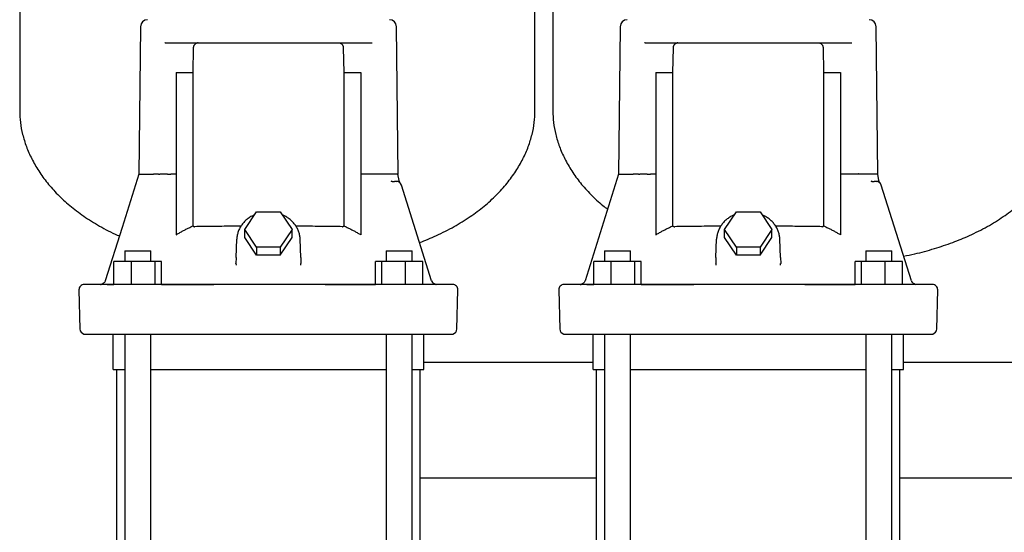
# Model space of a CAD drawing. Header units: millimetres. Extents: x 12 to 2052, y 13 to 1104.
# Tile 2 of 6: x 12 to 566, y 301 to 590. Entities that reach past the tile are written whole.
import ezdxf

# ---------------------------------------------------------------- set-up
doc = ezdxf.new("R2010")
doc.units = ezdxf.units.MM

msp = doc.modelspace()

# ---------------------------------------------------------------- linework, layer by layer
at = {"color": 7, "linetype": 'Continuous', "lineweight": 25}
for p, q in [((12.29, 809.12), (12.29, 538.52)), ((302.29, 538.52), (302.29, 809.12)), ((312.29, 809.12), (312.29, 538.52)), ((80.25, 585.96), (79.38, 502.87)), ((225.2, 502.87), (224.33, 585.96)), ((350.25, 585.96), (349.38, 502.87)), ((495.2, 502.87), (494.33, 585.96)), ((94.23, 576.92), (93.92, 576.82)), ((94.23, 576.92), (210.35, 576.92)), ((210.35, 576.92), (210.61, 576.88)), ((364.23, 576.92), (363.92, 576.82)), ((364.23, 576.92), (480.35, 576.92)), ((480.35, 576.92), (480.61, 576.88)), ((109.87, 560.2), (110.15, 574.01)), ((194.42, 574.01), (194.71, 560.2)), ((379.87, 560.2), (380.15, 574.01)), ((464.42, 574.01), (464.71, 560.2)), ((100.29, 560.2), (109.87, 560.2)), ((100.29, 560.2), (100.29, 468.87)), ((109.87, 473.86), (109.87, 560.2)), ((194.71, 560.2), (194.71, 473.86)), ((194.71, 560.2), (204.27, 560.2)), ((204.27, 560.2), (204.27, 468.88)), ((370.29, 560.2), (379.87, 560.2)), ((370.29, 560.2), (370.29, 468.87)), ((379.87, 473.86), (379.87, 560.2)), ((464.71, 560.2), (464.71, 473.86)), ((464.71, 560.2), (474.27, 560.2)), ((474.27, 560.2), (474.27, 468.88)), ((90.47, 502.92), (89.24, 502.92)), ((90.47, 502.92), (91.25, 502.92)), ((100.29, 502.92), (97.32, 502.92)), ((207.25, 502.92), (204.27, 502.92)), ((214.09, 502.92), (209.13, 502.92)), ((221.83, 498.89), (221.4, 498.97)), ((221.4, 498.97), (221.99, 498.92)), ((221.83, 498.89), (221.99, 498.92)), ((221.99, 498.92), (221.83, 498.89)), ((221.99, 498.92), (223.22, 498.92)), ((223.67, 499.03), (224.26, 498.92)), ((223.67, 499.03), (224.26, 498.92)), ((224.7, 498.89), (224.7, 498.89)), ((225.85, 499.48), (225.19, 502.97)), ((360.47, 502.92), (359.24, 502.92)), ((360.47, 502.92), (361.25, 502.92)), ((370.29, 502.92), (367.32, 502.92)), ((477.25, 502.92), (474.27, 502.92)), ((484.09, 502.92), (479.13, 502.92)), ((491.83, 498.89), (491.4, 498.97)), ((491.4, 498.97), (491.99, 498.92)), ((491.83, 498.89), (491.99, 498.92)), ((491.99, 498.92), (491.83, 498.89)), ((491.99, 498.92), (493.22, 498.92)), ((493.67, 499.03), (494.26, 498.92)), ((493.67, 499.03), (494.26, 498.92)), ((494.7, 498.89), (494.7, 498.89)), ((495.85, 499.48), (495.19, 502.97)), ((226.35, 498.16), (226.37, 498.15)), ((226.35, 498.16), (226.37, 498.15)), ((227, 497.14), (226.95, 497.25)), ((227.12, 496.82), (227, 497.14)), ((244.13, 443.02), (227.12, 496.82)), ((496.35, 498.16), (496.37, 498.15)), ((496.35, 498.16), (496.37, 498.15)), ((497, 497.14), (496.95, 497.25)), ((497.12, 496.82), (497, 497.14)), ((514.13, 443.02), (497.12, 496.82)), ((139.01, 471.88), (145.65, 481.84)), ((145.65, 481.84), (158.93, 481.84)), ((158.93, 481.84), (165.57, 471.88)), ((409.01, 471.88), (415.65, 481.84)), ((415.65, 481.84), (428.93, 481.84)), ((428.93, 481.84), (435.57, 471.88)), ((139.01, 467.38), (139.01, 471.88)), ((145.65, 461.92), (139.01, 471.88)), ((165.57, 471.88), (158.93, 461.92)), ((165.57, 467.38), (165.57, 471.88)), ((415.65, 461.92), (409.01, 471.88)), ((409.01, 467.38), (409.01, 471.88)), ((435.57, 471.88), (428.93, 461.92)), ((435.57, 467.38), (435.57, 471.88)), ((134.11, 456.05), (134.46, 466.34)), ((145.65, 457.42), (139.01, 467.38)), ((158.93, 457.42), (165.57, 467.38)), ((170.47, 456.05), (170.11, 466.34)), ((404.11, 456.05), (404.46, 466.34)), ((415.65, 457.42), (409.01, 467.38)), ((428.93, 457.42), (435.57, 467.38)), ((440.47, 456.05), (440.11, 466.34)), ((145.65, 461.92), (145.65, 457.42)), ((158.93, 461.92), (145.65, 461.92)), ((158.93, 461.92), (158.93, 457.42)), ((428.93, 461.92), (415.65, 461.92)), ((415.65, 461.92), (415.65, 457.42)), ((428.93, 461.92), (428.93, 457.42)), ((71.45, 459.92), (71.45, 453.92)), ((71.45, 459.92), (85.93, 459.92)), ((85.93, 459.92), (86.05, 459.92)), ((86.05, 453.92), (86.05, 459.92)), ((134.11, 456.05), (134.02, 452.76)), ((158.93, 457.42), (145.65, 457.42)), ((170.47, 456.05), (170.56, 452.76)), ((218.53, 459.92), (218.53, 453.92)), ((218.53, 459.92), (218.64, 459.92)), ((218.64, 459.92), (233.13, 459.92)), ((233.13, 453.92), (233.13, 459.92)), ((341.45, 459.92), (341.45, 453.92)), ((341.45, 459.92), (355.93, 459.92)), ((355.93, 459.92), (356.05, 459.92)), ((356.05, 453.92), (356.05, 459.92)), ((404.11, 456.05), (404.02, 452.76)), ((428.93, 457.42), (415.65, 457.42)), ((440.47, 456.05), (440.56, 452.76)), ((488.53, 459.92), (488.53, 453.92)), ((488.53, 459.92), (488.64, 459.92)), ((488.64, 459.92), (503.13, 459.92)), ((503.13, 453.92), (503.13, 459.92)), ((75.16, 453.92), (65.36, 453.92)), ((65.36, 440.96), (65.36, 453.92)), ((75.16, 440.92), (75.16, 453.92)), ((88.54, 453.92), (75.16, 453.92)), ((88.54, 440.92), (88.54, 453.92)), ((92.13, 453.92), (88.54, 453.92)), ((92.13, 440.92), (92.13, 453.92)), ((133.82, 452.86), (134.02, 452.76)), ((133.94, 452.48), (134.02, 452.76)), ((133.94, 452.48), (134.02, 452.76)), ((134.02, 452.76), (134.05, 451.71)), ((170.51, 451.71), (170.55, 452.76)), ((170.51, 451.71), (170.55, 452.76)), ((170.63, 452.48), (170.56, 452.76)), ((212.45, 440.92), (212.44, 453.92)), ((216.03, 453.92), (212.44, 453.92)), ((216.03, 440.92), (216.03, 453.92)), ((229.41, 453.92), (216.03, 453.92)), ((239.21, 453.92), (229.41, 453.92)), ((229.41, 440.92), (229.41, 453.92)), ((239.21, 440.92), (239.21, 453.92)), ((335.36, 440.96), (335.36, 453.92)), ((345.16, 453.92), (335.36, 453.92)), ((345.16, 440.92), (345.16, 453.92)), ((358.54, 453.92), (345.16, 453.92)), ((358.54, 440.92), (358.54, 453.92)), ((362.13, 453.92), (358.54, 453.92)), ((362.13, 440.92), (362.13, 453.92)), ((403.94, 452.48), (404.02, 452.76)), ((403.94, 452.48), (404.02, 452.76)), ((404.02, 452.76), (404.05, 451.71)), ((440.51, 451.71), (440.55, 452.76)), ((440.51, 451.71), (440.55, 452.76)), ((440.63, 452.48), (440.56, 452.76)), ((482.45, 440.92), (482.44, 453.92)), ((486.03, 453.92), (482.44, 453.92)), ((486.03, 440.92), (486.03, 453.92)), ((499.41, 453.92), (486.03, 453.92)), ((499.41, 440.92), (499.41, 453.92)), ((509.21, 453.92), (499.41, 453.92)), ((509.21, 440.92), (509.21, 453.92)), ((45.63, 437.84), (46.21, 415.84)), ((62.7, 440.92), (48.63, 440.92)), ((58.63, 441.1), (58.7, 441.09)), ((234.55, 440.92), (70.03, 440.92)), ((92.13, 440.92), (121.62, 440.92)), ((184.22, 440.92), (212.45, 440.92)), ((246.53, 440.95), (245.64, 441.24)), ((246.53, 440.95), (246.62, 440.94)), ((258.36, 415.84), (258.94, 437.84)), ((315.63, 437.84), (316.21, 415.84)), ((332.7, 440.92), (318.63, 440.92)), ((328.63, 441.1), (328.7, 441.09)), ((504.55, 440.92), (340.03, 440.92)), ((362.13, 440.92), (391.62, 440.92)), ((454.22, 440.92), (482.45, 440.92)), ((516.53, 440.95), (515.64, 441.24)), ((516.53, 440.95), (516.62, 440.94)), ((528.36, 415.84), (528.94, 437.84)), ((64.94, 393.02), (64.94, 413.02)), ((71.45, 413.02), (71.45, 94.92)), ((86.05, 94.92), (86.05, 413.02)), ((218.53, 413.02), (218.53, 180.42)), ((233.13, 180.42), (233.13, 413.02)), ((239.64, 393.02), (239.64, 413.02)), ((334.94, 393.02), (334.94, 413.02)), ((341.45, 413.02), (341.45, 180.42)), ((356.05, 180.42), (356.05, 413.02)), ((488.53, 413.02), (488.53, 180.42)), ((503.13, 180.42), (503.13, 413.02)), ((509.64, 393.02), (509.64, 413.02)), ((334.94, 396.92), (239.64, 396.92)), ((604.94, 396.92), (509.64, 396.92)), ((64.94, 393.02), (71.45, 393.02)), ((66.94, 204.92), (66.94, 393.02)), ((86.05, 393.02), (218.53, 393.02)), ((233.13, 393.02), (239.64, 393.02)), ((237.64, 204.92), (237.64, 393.02)), ((334.94, 393.02), (341.45, 393.02)), ((336.94, 204.92), (336.94, 393.02)), ((356.05, 393.02), (488.53, 393.02)), ((503.13, 393.02), (509.64, 393.02)), ((507.64, 204.92), (507.64, 393.02)), ((336.94, 331.92), (237.64, 331.92)), ((606.94, 331.92), (507.64, 331.92))]:
    msp.add_line(p, q, dxfattribs=at)
at = {"color": 7, "linetype": 'Continuous', "lineweight": 25, "flags": 128}
for points in [[(79.38, 502.92), (69.91, 472.96), (60.45, 443.02)], [(349.38, 502.92), (339.91, 472.96), (330.45, 443.02)], [(255.94, 440.92), (255.77, 440.92), (255.24, 440.92), (254.37, 440.92), (253.14, 440.92), (251.57, 440.92), (249.66, 440.92), (247.4, 440.92), (244.81, 440.92), (241.88, 440.92)], [(525.94, 440.92), (525.77, 440.92), (525.24, 440.92), (524.37, 440.92), (523.14, 440.92), (521.57, 440.92), (519.66, 440.92), (517.4, 440.92), (514.81, 440.92), (511.88, 440.92)]]:
    msp.add_lwpolyline(points, dxfattribs=at)
at = {"color": 7, "linetype": 'Continuous', "lineweight": 25}
for centre, radius, start, end in [((84.25, 585.92), 4, 90, 179.4), ((220.33, 585.92), 4, 0.6, 90), ((354.25, 585.92), 4, 90, 179.4), ((490.33, 585.92), 4, 0.6, 90), ((224.26, 495.92), 3, 17.5339, 89.9999), ((494.26, 495.92), 3, 17.5339, 89.9999), ((48.63, 437.92), 3, 90.0005, 181.5), ((246.99, 443.92), 3, 197.5339, 220.8635), ((255.94, 437.92), 3, 358.5, 89.9995), ((318.63, 437.92), 3, 90.0005, 181.5), ((516.99, 443.92), 3, 197.5339, 220.8635), ((525.94, 437.92), 3, 358.5, 89.9995), ((49.21, 415.92), 3, 181.5, 255.1704), ((255.37, 415.92), 3, 284.8351, 358.5), ((319.21, 415.92), 3, 181.5, 255.1704), ((525.37, 415.92), 3, 284.8351, 358.5)]:
    msp.add_arc(centre, radius, start, end, dxfattribs=at)
for points, knots in [([(110.15, 574.01), (110.15, 574.06), (110.16, 574.16), (110.17, 574.32), (110.19, 574.48), (110.22, 574.63), (110.25, 574.79), (110.32, 575.05), (110.45, 575.41), (110.69, 575.83), (111, 576.22), (111.31, 576.48), (111.6, 576.66), (111.84, 576.77), (112.1, 576.85), (112.29, 576.88), (112.38, 576.9)], [0, 0, 0, 0, 0.031993, 0.06413, 0.096467, 0.129057, 0.161952, 0.195204, 0.301507, 0.414424, 0.540619, 0.679465, 0.753544, 0.832894, 0.912316, 1, 1, 1, 1]), ([(192.19, 576.9), (192.24, 576.89), (192.34, 576.88), (192.48, 576.85), (192.61, 576.81), (192.77, 576.75), (192.97, 576.66), (193.26, 576.48), (193.58, 576.22), (193.89, 575.83), (194.13, 575.4), (194.27, 575.02), (194.34, 574.71), (194.39, 574.48), (194.41, 574.24), (194.42, 574.09), (194.42, 574.01)], [0, 0, 0, 0, 0.0448946, 0.0877283, 0.1285043, 0.1672269, 0.246546, 0.3206512, 0.4595188, 0.5857672, 0.6986998, 0.8050923, 0.8547401, 0.9036561, 0.9520156, 1, 1, 1, 1]), ([(380.15, 574.01), (380.15, 574.06), (380.16, 574.16), (380.17, 574.32), (380.19, 574.48), (380.22, 574.63), (380.25, 574.79), (380.32, 575.05), (380.45, 575.41), (380.69, 575.83), (381, 576.22), (381.31, 576.48), (381.6, 576.66), (381.84, 576.77), (382.1, 576.85), (382.29, 576.88), (382.38, 576.9)], [0, 0, 0, 0, 0.031993, 0.06413, 0.096467, 0.129057, 0.161952, 0.195204, 0.301507, 0.414424, 0.540619, 0.679465, 0.753544, 0.832894, 0.912316, 1, 1, 1, 1]), ([(462.19, 576.9), (462.24, 576.89), (462.34, 576.88), (462.48, 576.85), (462.61, 576.81), (462.77, 576.75), (462.97, 576.66), (463.26, 576.48), (463.58, 576.22), (463.89, 575.83), (464.13, 575.4), (464.27, 575.02), (464.34, 574.71), (464.39, 574.48), (464.41, 574.24), (464.42, 574.09), (464.42, 574.01)], [0, 0, 0, 0, 0.044895, 0.087728, 0.128504, 0.167227, 0.246546, 0.320651, 0.459519, 0.585767, 0.6987, 0.805092, 0.85474, 0.903656, 0.952016, 1, 1, 1, 1]), ([(12.29, 538.52), (12.37, 536.36), (12.54, 531.94), (13.85, 525.23), (15.96, 518.38), (19.01, 511.47), (22.96, 504.61), (27.85, 497.89), (33.69, 491.36), (40.53, 485.09), (48.41, 479.11), (57.38, 473.6), (64.16, 469.94), (68.02, 468.37), (68.41, 468.21)], [0, 0, 0, 0, 0.068165, 0.139762, 0.215045, 0.294311, 0.377916, 0.464666, 0.556492, 0.653944, 0.757648, 0.868289, 0.986615, 1, 1, 1, 1]), ([(237.32, 464.54), (237.34, 464.55), (240.57, 465.64), (247.15, 468.52), (256.72, 473.25), (265.72, 478.82), (273.66, 484.76), (280.6, 491.07), (286.55, 497.67), (291.54, 504.49), (295.54, 511.41), (298.59, 518.34), (300.72, 525.2), (302.04, 531.92), (302.21, 536.36), (302.29, 538.52)], [0, 0, 0, 0, 0.0003716, 0.0979462, 0.2058183, 0.3066739, 0.4011925, 0.490002, 0.5753278, 0.6558371, 0.731993, 0.804187, 0.8727449, 0.9379379, 1, 1, 1, 1]), ([(312.29, 538.52), (312.37, 536.36), (312.54, 531.94), (313.85, 525.23), (315.96, 518.38), (319.01, 511.47), (322.97, 504.61), (327.85, 497.88), (333.71, 491.39), (338.88, 486.46), (342.26, 483.95), (343.17, 483.28)], [0, 0, 0, 0, 0.098849, 0.202672, 0.311842, 0.426788, 0.548026, 0.673824, 0.806983, 0.948301, 1, 1, 1, 1]), ([(509.75, 456.86), (511.83, 457.26), (517.68, 458.4), (526.91, 460.94), (537.2, 464.37), (547.17, 468.47), (556.72, 473.27), (565.73, 478.82), (573.66, 484.76), (580.6, 491.07), (586.55, 497.67), (591.54, 504.49), (595.54, 511.41), (598.59, 518.34), (600.72, 525.2), (602.04, 531.92), (602.21, 536.36), (602.29, 538.52)], [0, 0, 0, 0, 0.0477, 0.134125, 0.215441, 0.292023, 0.376686, 0.455843, 0.530026, 0.599728, 0.666696, 0.729884, 0.789655, 0.846316, 0.900124, 0.951291, 1, 1, 1, 1]), ([(80.55, 502.92), (81.19, 502.92), (82.1, 502.92), (84.44, 502.92), (85.86, 502.92), (87.53, 502.92)], [0, 0, 0, 0, 0.5, 0.5, 1, 1, 1, 1]), ([(88.67, 502.92), (88.63, 502.92), (88.56, 502.92), (88.45, 502.92), (88.36, 502.92), (88.27, 502.92), (88.18, 502.92), (88.11, 502.92), (88.04, 502.92), (88.01, 502.92), (87.99, 502.92)], [0, 0, 0, 0, 0.135107, 0.267773, 0.397789, 0.524922, 0.64893, 0.769581, 0.886665, 1, 1, 1, 1]), ([(89.24, 502.92), (89.22, 502.92), (89.19, 502.92), (89.13, 502.92), (89.08, 502.92), (89.03, 502.92), (88.99, 502.92), (88.93, 502.92), (88.85, 502.92), (88.76, 502.92), (88.7, 502.92), (88.67, 502.92)], [0, 0, 0, 0, 0.113606, 0.217617, 0.310579, 0.391453, 0.459552, 0.514572, 0.685732, 0.848184, 1, 1, 1, 1]), ([(95.45, 502.92), (95.17, 502.92), (94.47, 502.92), (93.36, 502.92), (92.24, 502.92), (91.54, 502.92), (91.25, 502.92)], [0, 0, 0, 0, 0.198225, 0.500005, 0.795673, 1, 1, 1, 1]), ([(95.45, 502.92), (95.72, 502.92), (96.02, 502.92), (96.66, 502.92), (96.99, 502.92), (97.32, 502.92)], [0, 0, 0, 0, 0.5, 0.5, 1, 1, 1, 1]), ([(217.05, 502.92), (217.03, 502.92), (216.99, 502.93), (216.92, 502.93), (216.84, 502.94), (216.76, 502.94), (216.68, 502.95), (216.59, 502.95), (216.5, 502.95), (216.41, 502.95), (216.32, 502.95), (216.23, 502.95), (216.13, 502.95), (216.04, 502.95), (215.95, 502.95), (215.85, 502.95), (215.76, 502.95), (215.67, 502.95), (215.58, 502.95), (215.5, 502.95), (215.41, 502.95), (215.33, 502.95), (215.25, 502.96), (215.17, 502.96), (215.1, 502.96), (215.02, 502.96), (214.95, 502.97), (214.89, 502.97), (214.82, 502.97), (214.76, 502.98), (214.69, 502.99), (214.61, 503), (214.53, 503.01), (214.46, 503.02), (214.39, 503.05), (214.33, 503.08), (214.28, 503.1), (214.25, 503.1), (214.22, 503.08), (214.19, 503.06), (214.16, 503.02), (214.12, 502.98), (214.1, 502.94), (214.09, 502.92)], [0, 0, 0, 0, 0.036786, 0.0728636, 0.1082449, 0.1429327, 0.1769239, 0.2102122, 0.2427897, 0.2746489, 0.3057833, 0.3361886, 0.3658631, 0.394808, 0.4230273, 0.4505278, 0.4773189, 0.5034124, 0.5288203, 0.5535515, 0.5776114, 0.6010033, 0.6237288, 0.6457887, 0.6671834, 0.6879134, 0.7079795, 0.7273831, 0.7461263, 0.7642122, 0.7816447, 0.8115658, 0.8361494, 0.8554078, 0.8723169, 0.9069337, 0.9156088, 0.92466, 0.935063, 0.9474784, 0.9623001, 0.9797601, 1, 1, 1, 1]), ([(224.26, 498.92), (224.24, 498.92), (224.12, 498.92), (223.74, 498.92), (223.48, 498.92), (223.22, 498.92)], [0, 0, 0, 0, 0.5, 0.5, 1, 1, 1, 1]), ([(226.37, 498.15), (226.25, 498.36), (226.02, 498.78), (225.91, 499.25), (225.85, 499.48)], [0, 0, 0, 0, 0.501344, 1, 1, 1, 1]), ([(350.55, 502.92), (351.19, 502.92), (352.1, 502.92), (354.44, 502.92), (355.86, 502.92), (357.53, 502.92)], [0, 0, 0, 0, 0.5, 0.5, 1, 1, 1, 1]), ([(358.67, 502.92), (358.63, 502.92), (358.56, 502.92), (358.45, 502.92), (358.36, 502.92), (358.27, 502.92), (358.18, 502.92), (358.11, 502.92), (358.04, 502.92), (358.01, 502.92), (357.99, 502.92)], [0, 0, 0, 0, 0.135107, 0.267773, 0.397789, 0.524922, 0.64893, 0.769581, 0.886665, 1, 1, 1, 1]), ([(359.24, 502.92), (359.22, 502.92), (359.19, 502.92), (359.13, 502.92), (359.08, 502.92), (359.03, 502.92), (358.99, 502.92), (358.93, 502.92), (358.85, 502.92), (358.76, 502.92), (358.7, 502.92), (358.67, 502.92)], [0, 0, 0, 0, 0.113606, 0.217617, 0.310579, 0.391453, 0.459552, 0.514572, 0.685732, 0.848184, 1, 1, 1, 1]), ([(365.45, 502.92), (365.17, 502.92), (364.47, 502.92), (363.36, 502.92), (362.24, 502.92), (361.54, 502.92), (361.25, 502.92)], [0, 0, 0, 0, 0.198225, 0.500005, 0.795673, 1, 1, 1, 1]), ([(365.45, 502.92), (365.72, 502.92), (366.02, 502.92), (366.66, 502.92), (366.99, 502.92), (367.32, 502.92)], [0, 0, 0, 0, 0.5, 0.5, 1, 1, 1, 1]), ([(487.05, 502.92), (487.03, 502.92), (486.99, 502.93), (486.92, 502.93), (486.84, 502.94), (486.76, 502.94), (486.68, 502.95), (486.59, 502.95), (486.5, 502.95), (486.41, 502.95), (486.32, 502.95), (486.23, 502.95), (486.13, 502.95), (486.04, 502.95), (485.95, 502.95), (485.85, 502.95), (485.76, 502.95), (485.67, 502.95), (485.58, 502.95), (485.5, 502.95), (485.41, 502.95), (485.33, 502.95), (485.25, 502.96), (485.17, 502.96), (485.1, 502.96), (485.02, 502.96), (484.95, 502.97), (484.89, 502.97), (484.82, 502.97), (484.76, 502.98), (484.69, 502.99), (484.61, 503), (484.53, 503.01), (484.46, 503.02), (484.39, 503.05), (484.33, 503.08), (484.28, 503.1), (484.25, 503.1), (484.22, 503.08), (484.19, 503.06), (484.16, 503.02), (484.12, 502.98), (484.1, 502.94), (484.09, 502.92)], [0, 0, 0, 0, 0.036786, 0.0728636, 0.1082449, 0.1429327, 0.1769239, 0.2102122, 0.2427897, 0.2746489, 0.3057833, 0.3361886, 0.3658631, 0.394808, 0.4230273, 0.4505278, 0.4773189, 0.5034124, 0.5288203, 0.5535515, 0.5776114, 0.6010033, 0.6237288, 0.6457887, 0.6671834, 0.6879134, 0.7079795, 0.7273831, 0.7461263, 0.7642122, 0.7816447, 0.8115658, 0.8361494, 0.8554078, 0.8723169, 0.9069337, 0.9156088, 0.92466, 0.935063, 0.9474784, 0.9623001, 0.9797601, 1, 1, 1, 1]), ([(494.26, 498.92), (494.24, 498.92), (494.12, 498.92), (493.74, 498.92), (493.48, 498.92), (493.22, 498.92)], [0, 0, 0, 0, 0.5, 0.5, 1, 1, 1, 1]), ([(496.37, 498.15), (496.25, 498.36), (496.02, 498.78), (495.91, 499.25), (495.85, 499.48)], [0, 0, 0, 0, 0.501344, 1, 1, 1, 1]), ([(144.48, 480.09), (144.12, 479.94), (143.04, 479.49), (141.39, 478.47), (139.57, 477.07), (138, 475.45), (136.68, 473.65), (135.65, 471.72), (134.93, 469.69), (134.56, 467.88), (134.49, 466.77), (134.46, 466.34)], [0, 0, 0, 0, 0.062293, 0.187495, 0.312505, 0.437186, 0.561395, 0.685012, 0.807976, 0.930315, 1, 1, 1, 1]), ([(170.12, 466.06), (170.1, 466.47), (170.06, 467.59), (169.72, 469.4), (169.05, 471.42), (168.08, 473.34), (166.83, 475.13), (165.32, 476.77), (163.58, 478.2), (161.83, 479.33), (160.61, 479.87), (160.09, 480.1)], [0, 0, 0, 0, 0.070553, 0.189776, 0.309042, 0.428538, 0.548447, 0.668876, 0.789851, 0.911334, 1, 1, 1, 1]), ([(414.48, 480.09), (414.12, 479.94), (413.04, 479.49), (411.39, 478.47), (409.57, 477.07), (408, 475.45), (406.68, 473.65), (405.65, 471.72), (404.93, 469.69), (404.56, 467.88), (404.49, 466.77), (404.46, 466.34)], [0, 0, 0, 0, 0.062293, 0.187495, 0.312505, 0.437186, 0.561395, 0.685012, 0.807976, 0.930315, 1, 1, 1, 1]), ([(440.12, 466.06), (440.1, 466.47), (440.06, 467.59), (439.72, 469.4), (439.05, 471.42), (438.08, 473.34), (436.83, 475.13), (435.32, 476.77), (433.58, 478.2), (431.83, 479.33), (430.61, 479.87), (430.09, 480.1)], [0, 0, 0, 0, 0.070553, 0.189776, 0.309042, 0.428538, 0.548447, 0.668876, 0.789851, 0.911334, 1, 1, 1, 1]), ([(100.29, 468.87), (100.57, 469.03), (101.13, 469.37), (101.98, 469.86), (102.83, 470.34), (103.69, 470.82), (104.56, 471.28), (105.43, 471.73), (106.31, 472.18), (107.19, 472.61), (108.08, 473.04), (108.97, 473.46), (109.57, 473.73), (109.87, 473.86)], [0, 0, 0, 0, 0.090772, 0.181537, 0.272308, 0.363096, 0.45391, 0.544764, 0.635667, 0.726631, 0.817667, 0.908786, 1, 1, 1, 1]), ([(109.87, 473.86), (109.9, 473.83), (109.95, 473.77), (110.04, 473.7), (110.13, 473.63), (110.23, 473.58), (110.35, 473.51), (110.51, 473.46), (110.7, 473.42), (110.83, 473.42), (110.9, 473.42)], [0, 0, 0, 0, 0.092014, 0.184689, 0.278434, 0.373648, 0.470707, 0.641643, 0.817562, 1, 1, 1, 1]), ([(136.78, 473.69), (135.08, 473.69), (131.37, 473.67), (125.93, 473.62), (120.49, 473.57), (115.36, 473.5), (112.4, 473.45), (110.9, 473.42)], [0, 0, 0, 0, 0.17015, 0.370854, 0.576063, 0.785779, 1, 1, 1, 1]), ([(193.68, 473.42), (192.18, 473.45), (189.22, 473.5), (184.09, 473.57), (178.64, 473.62), (173.2, 473.67), (169.48, 473.69), (167.77, 473.69)], [0, 0, 0, 0, 0.213999, 0.423511, 0.628538, 0.829079, 1, 1, 1, 1]), ([(193.68, 473.42), (193.72, 473.42), (193.8, 473.42), (193.92, 473.43), (194.03, 473.45), (194.15, 473.49), (194.28, 473.54), (194.42, 473.61), (194.57, 473.72), (194.66, 473.81), (194.71, 473.86)], [0, 0, 0, 0, 0.1116648, 0.220786, 0.3276891, 0.4327201, 0.536244, 0.6945533, 0.8485509, 1, 1, 1, 1]), ([(194.71, 473.86), (195.01, 473.73), (195.6, 473.46), (196.5, 473.04), (197.38, 472.62), (198.26, 472.18), (199.14, 471.74), (200.01, 471.29), (200.87, 470.82), (201.73, 470.35), (202.58, 469.87), (203.43, 469.38), (203.99, 469.04), (204.27, 468.88)], [0, 0, 0, 0, 0.091212, 0.18233, 0.273366, 0.36433, 0.455233, 0.546087, 0.636902, 0.727689, 0.818461, 0.909227, 1, 1, 1, 1]), ([(370.29, 468.87), (370.57, 469.03), (371.13, 469.37), (371.98, 469.86), (372.83, 470.34), (373.69, 470.82), (374.56, 471.28), (375.43, 471.73), (376.31, 472.18), (377.19, 472.61), (378.08, 473.04), (378.97, 473.46), (379.57, 473.73), (379.87, 473.86)], [0, 0, 0, 0, 0.090772, 0.181537, 0.272308, 0.363096, 0.45391, 0.544764, 0.635667, 0.726631, 0.817667, 0.908786, 1, 1, 1, 1]), ([(379.87, 473.86), (379.9, 473.83), (379.95, 473.77), (380.04, 473.7), (380.13, 473.63), (380.23, 473.58), (380.35, 473.51), (380.51, 473.46), (380.7, 473.42), (380.83, 473.42), (380.9, 473.42)], [0, 0, 0, 0, 0.0920141, 0.1846888, 0.2784345, 0.3736478, 0.4707074, 0.6416434, 0.8175618, 1, 1, 1, 1]), ([(406.78, 473.69), (405.08, 473.69), (401.37, 473.67), (395.93, 473.62), (390.49, 473.57), (385.36, 473.5), (382.4, 473.45), (380.9, 473.42)], [0, 0, 0, 0, 0.17015, 0.370854, 0.576063, 0.785779, 1, 1, 1, 1]), ([(463.68, 473.42), (462.18, 473.45), (459.22, 473.5), (454.09, 473.57), (448.64, 473.62), (443.2, 473.67), (439.48, 473.69), (437.77, 473.69)], [0, 0, 0, 0, 0.213999, 0.423511, 0.628538, 0.829079, 1, 1, 1, 1]), ([(463.68, 473.42), (463.72, 473.42), (463.8, 473.42), (463.92, 473.43), (464.03, 473.45), (464.15, 473.49), (464.28, 473.54), (464.42, 473.61), (464.57, 473.72), (464.66, 473.81), (464.71, 473.86)], [0, 0, 0, 0, 0.111665, 0.220786, 0.327689, 0.43272, 0.536244, 0.694553, 0.848551, 1, 1, 1, 1]), ([(464.71, 473.86), (465.01, 473.73), (465.6, 473.46), (466.5, 473.04), (467.38, 472.62), (468.26, 472.18), (469.14, 471.74), (470.01, 471.29), (470.87, 470.82), (471.73, 470.35), (472.58, 469.87), (473.43, 469.38), (473.99, 469.04), (474.27, 468.88)], [0, 0, 0, 0, 0.091212, 0.18233, 0.273366, 0.36433, 0.455233, 0.546087, 0.636902, 0.727689, 0.818461, 0.909227, 1, 1, 1, 1]), ([(57.78, 440.93), (57.9, 440.93), (58.21, 440.95), (58.83, 441.02), (59.2, 441.06)], [0, 0, 0, 0, 0.40416, 1, 1, 1, 1]), ([(58.38, 441.02), (58.53, 441.02), (58.84, 441), (60.73, 440.98), (62.94, 440.97), (64.8, 440.96), (65.36, 440.96)], [0, 0, 0, 0, 0.290084, 0.580976, 0.873484, 1, 1, 1, 1]), ([(60.45, 443.02), (60.37, 442.82), (60.2, 442.38), (59.75, 441.8), (59.18, 441.33), (58.72, 441.15), (58.49, 441.06)], [0, 0, 0, 0, 0.240901, 0.492412, 0.746729, 1, 1, 1, 1]), ([(70.03, 440.92), (69.18, 440.92), (68.37, 440.92), (66.85, 440.92), (66.15, 440.92), (64.9, 440.92), (64.33, 440.92), (63.38, 440.92), (62.99, 440.92), (62.7, 440.92)], [0, 0, 0, 0, 0.25, 0.25, 0.5, 0.5, 0.75, 0.75, 1, 1, 1, 1]), ([(241.88, 440.92), (241.58, 440.92), (241.19, 440.92), (240.23, 440.92), (239.67, 440.92), (238.42, 440.92), (237.7, 440.92), (236.2, 440.92), (235.4, 440.92), (234.55, 440.92)], [0, 0, 0, 0, 0.25, 0.25, 0.5, 0.5, 0.75, 0.75, 1, 1, 1, 1]), ([(244.72, 441.97), (244.69, 442.01), (244.51, 442.19), (244.39, 442.41), (244.3, 442.59)], [0, 0, 0, 0, 0.220309, 1, 1, 1, 1]), ([(246.09, 441.06), (245.9, 441.13), (245.52, 441.27), (245.06, 441.59), (244.82, 441.86), (244.72, 441.97)], [0, 0, 0, 0, 0.364716, 0.734154, 1, 1, 1, 1]), ([(245.94, 441.12), (245.98, 441.1), (246.16, 441), (246.37, 440.99), (246.53, 440.95)], [0, 0, 0, 0, 0.217249, 1, 1, 1, 1]), ([(327.78, 440.93), (327.9, 440.93), (328.21, 440.95), (328.83, 441.02), (329.2, 441.06)], [0, 0, 0, 0, 0.40416, 1, 1, 1, 1]), ([(328.38, 441.02), (328.53, 441.02), (328.84, 441), (330.73, 440.98), (332.94, 440.97), (334.8, 440.96), (335.36, 440.96)], [0, 0, 0, 0, 0.290084, 0.580976, 0.873484, 1, 1, 1, 1]), ([(330.45, 443.02), (330.37, 442.82), (330.2, 442.38), (329.75, 441.8), (329.18, 441.33), (328.72, 441.15), (328.49, 441.06)], [0, 0, 0, 0, 0.240901, 0.492412, 0.746729, 1, 1, 1, 1]), ([(340.03, 440.92), (339.18, 440.92), (338.37, 440.92), (336.85, 440.92), (336.15, 440.92), (334.9, 440.92), (334.33, 440.92), (333.38, 440.92), (332.99, 440.92), (332.7, 440.92)], [0, 0, 0, 0, 0.25, 0.25, 0.5, 0.5, 0.75, 0.75, 1, 1, 1, 1]), ([(511.88, 440.92), (511.58, 440.92), (511.19, 440.92), (510.23, 440.92), (509.67, 440.92), (508.42, 440.92), (507.7, 440.92), (506.2, 440.92), (505.4, 440.92), (504.55, 440.92)], [0, 0, 0, 0, 0.25, 0.25, 0.5, 0.5, 0.75, 0.75, 1, 1, 1, 1]), ([(514.72, 441.97), (514.69, 442.01), (514.51, 442.19), (514.39, 442.41), (514.3, 442.59)], [0, 0, 0, 0, 0.220309, 1, 1, 1, 1]), ([(516.09, 441.06), (515.9, 441.13), (515.52, 441.27), (515.06, 441.59), (514.82, 441.86), (514.72, 441.97)], [0, 0, 0, 0, 0.364716, 0.734154, 1, 1, 1, 1]), ([(515.94, 441.12), (515.98, 441.1), (516.16, 441), (516.37, 440.99), (516.53, 440.95)], [0, 0, 0, 0, 0.217249, 1, 1, 1, 1]), ([(48.44, 413.02), (48.44, 413.02), (48.45, 413.02), (48.49, 413.02), (48.58, 413.02), (48.71, 413.02), (49.04, 413.02), (49.71, 413.02), (51.06, 413.02), (53.23, 413.02), (56.67, 413.02), (60.48, 413.02), (62.42, 413.02)], [0, 0, 0, 0, 0.022566, 0.056436, 0.098699, 0.146365, 0.175638, 0.313628, 0.436835, 0.560043, 0.77632, 1, 1, 1, 1]), ([(62.42, 413.02), (62.46, 413.02), (62.54, 413.02), (62.68, 413.02), (62.86, 413.02), (63.08, 413.02), (63.34, 413.02), (63.77, 413.02), (64.44, 413.02), (65.24, 413.02), (65.95, 413.02), (66.49, 413.02), (67.06, 413.02), (67.66, 413.02), (68.28, 413.02), (68.91, 413.02), (69.57, 413.02), (70.01, 413.02), (70.24, 413.02)], [0, 0, 0, 0, 0.0287623, 0.0626528, 0.1016445, 0.1457372, 0.1949646, 0.2494039, 0.3676736, 0.4995559, 0.5619579, 0.6243014, 0.686771, 0.7495093, 0.8123462, 0.8749083, 0.9373942, 1, 1, 1, 1]), ([(70.24, 413.02), (70.7, 413.02), (72.1, 413.02), (74.95, 413.02), (79.27, 413.02), (85.09, 413.02), (92.45, 413.02), (101.36, 413.02), (111.86, 413.02), (123.97, 413.02), (137.68, 413.02), (151.8, 413.02), (165.4, 413.02), (177.53, 413.02), (188.48, 413.02), (198.22, 413.02), (206.77, 413.02), (214.14, 413.02), (220.35, 413.02), (225.43, 413.02), (229.38, 413.02), (232.23, 413.02), (233.75, 413.02), (234.34, 413.02)], [0, 0, 0, 0, 0.008753, 0.026696, 0.053829, 0.090151, 0.135662, 0.190363, 0.254251, 0.327327, 0.40959, 0.50104, 0.580659, 0.653427, 0.719344, 0.77841, 0.830623, 0.875984, 0.914493, 0.946149, 0.970952, 0.988903, 1, 1, 1, 1]), ([(234.34, 413.02), (234.44, 413.02), (234.66, 413.02), (235.02, 413.02), (235.43, 413.02), (235.88, 413.02), (236.38, 413.02), (237.11, 413.02), (238.06, 413.02), (238.95, 413.02), (239.63, 413.02), (240.09, 413.02), (240.52, 413.02), (240.92, 413.02), (241.29, 413.02), (241.61, 413.02), (241.91, 413.02), (242.07, 413.02), (242.16, 413.02)], [0, 0, 0, 0, 0.028404, 0.062081, 0.101004, 0.145169, 0.194609, 0.249403, 0.366351, 0.499555, 0.561959, 0.624303, 0.686774, 0.749512, 0.812349, 0.874911, 0.937396, 1, 1, 1, 1]), ([(242.16, 413.02), (242.33, 413.02), (242.69, 413.02), (243.2, 413.02), (243.71, 413.02), (244.21, 413.02), (244.7, 413.02), (245.17, 413.02), (245.64, 413.02), (246.1, 413.02), (246.55, 413.02), (246.99, 413.02), (247.41, 413.02), (247.83, 413.02), (248.99, 413.02), (250.71, 413.02), (252.22, 413.02), (253.34, 413.02), (254.1, 413.02), (254.79, 413.02), (255.21, 413.02), (255.49, 413.02), (255.69, 413.02), (255.85, 413.02), (255.98, 413.02), (256.07, 413.02), (256.12, 413.02), (256.13, 413.02), (256.13, 413.02)], [0, 0, 0, 0, 0.0192313, 0.0384626, 0.0576939, 0.0769251, 0.0961564, 0.1153877, 0.1346189, 0.1538501, 0.1730813, 0.1923126, 0.2115438, 0.2307749, 0.2500061, 0.3750009, 0.499994, 0.5355186, 0.6249937, 0.6927192, 0.7499947, 0.7857099, 0.821425, 0.8571401, 0.8928551, 0.9285701, 0.9642851, 1, 1, 1, 1]), ([(318.44, 413.02), (318.44, 413.02), (318.45, 413.02), (318.49, 413.02), (318.58, 413.02), (318.71, 413.02), (319.04, 413.02), (319.71, 413.02), (321.06, 413.02), (323.23, 413.02), (326.67, 413.02), (330.48, 413.02), (332.42, 413.02)], [0, 0, 0, 0, 0.0225663, 0.0564362, 0.098699, 0.1463647, 0.1756379, 0.3136278, 0.4368352, 0.5600425, 0.7763198, 1, 1, 1, 1]), ([(332.42, 413.02), (332.46, 413.02), (332.54, 413.02), (332.68, 413.02), (332.86, 413.02), (333.08, 413.02), (333.34, 413.02), (333.77, 413.02), (334.44, 413.02), (335.24, 413.02), (335.95, 413.02), (336.49, 413.02), (337.06, 413.02), (337.66, 413.02), (338.28, 413.02), (338.91, 413.02), (339.57, 413.02), (340.01, 413.02), (340.24, 413.02)], [0, 0, 0, 0, 0.028762, 0.062653, 0.101644, 0.145737, 0.194965, 0.249404, 0.367674, 0.499556, 0.561958, 0.624301, 0.686771, 0.749509, 0.812346, 0.874908, 0.937394, 1, 1, 1, 1]), ([(340.24, 413.02), (340.7, 413.02), (342.1, 413.02), (344.95, 413.02), (349.27, 413.02), (355.09, 413.02), (362.45, 413.02), (371.36, 413.02), (381.86, 413.02), (393.97, 413.02), (407.68, 413.02), (421.8, 413.02), (435.4, 413.02), (447.53, 413.02), (458.48, 413.02), (468.22, 413.02), (476.77, 413.02), (484.14, 413.02), (490.35, 413.02), (495.43, 413.02), (499.38, 413.02), (502.23, 413.02), (503.75, 413.02), (504.34, 413.02)], [0, 0, 0, 0, 0.008753, 0.026696, 0.053828, 0.090151, 0.135662, 0.190362, 0.254251, 0.327327, 0.40959, 0.50104, 0.580659, 0.653427, 0.719344, 0.778409, 0.830622, 0.875984, 0.914493, 0.946149, 0.970952, 0.988903, 1, 1, 1, 1]), ([(504.34, 413.02), (504.44, 413.02), (504.66, 413.02), (505.02, 413.02), (505.43, 413.02), (505.88, 413.02), (506.38, 413.02), (507.11, 413.02), (508.06, 413.02), (508.95, 413.02), (509.63, 413.02), (510.09, 413.02), (510.52, 413.02), (510.92, 413.02), (511.29, 413.02), (511.61, 413.02), (511.91, 413.02), (512.07, 413.02), (512.16, 413.02)], [0, 0, 0, 0, 0.028404, 0.062081, 0.101004, 0.145169, 0.194609, 0.249403, 0.366351, 0.499555, 0.561959, 0.624303, 0.686774, 0.749512, 0.812349, 0.874911, 0.937396, 1, 1, 1, 1]), ([(512.16, 413.02), (512.33, 413.02), (512.69, 413.02), (513.2, 413.02), (513.71, 413.02), (514.21, 413.02), (514.7, 413.02), (515.17, 413.02), (515.64, 413.02), (516.1, 413.02), (516.55, 413.02), (516.99, 413.02), (517.41, 413.02), (517.83, 413.02), (518.99, 413.02), (520.71, 413.02), (522.22, 413.02), (523.34, 413.02), (524.1, 413.02), (524.79, 413.02), (525.21, 413.02), (525.49, 413.02), (525.69, 413.02), (525.85, 413.02), (525.98, 413.02), (526.07, 413.02), (526.12, 413.02), (526.13, 413.02), (526.13, 413.02)], [0, 0, 0, 0, 0.019231, 0.038463, 0.057694, 0.076925, 0.096156, 0.115388, 0.134619, 0.15385, 0.173081, 0.192313, 0.211544, 0.230775, 0.250006, 0.375001, 0.499994, 0.535519, 0.624994, 0.692719, 0.749995, 0.78571, 0.821425, 0.85714, 0.892855, 0.92857, 0.964285, 1, 1, 1, 1])]:
    msp.add_open_spline(points, degree=3, knots=knots, dxfattribs=at)
for points in [[(112.69, 576.92), (112.59, 576.92), (112.49, 576.91), (112.38, 576.9)], [(382.69, 576.92), (382.59, 576.92), (382.49, 576.91), (382.38, 576.9)], [(79.38, 502.92), (79.38, 502.92), (79.56, 502.92), (79.93, 502.92)], [(79.93, 502.92), (80.01, 502.92), (80.1, 502.92), (80.19, 502.92)], [(80.19, 502.92), (80.3, 502.92), (80.42, 502.92), (80.55, 502.92)], [(87.99, 502.92), (87.83, 502.92), (87.68, 502.92), (87.53, 502.92)], [(209.13, 502.92), (208.58, 502.91), (207.92, 502.91), (207.25, 502.92)], [(222.28, 502.92), (220.96, 502.92), (219.21, 502.92), (217.05, 502.92)], [(223.34, 502.92), (223.02, 502.92), (222.67, 502.92), (222.28, 502.92)], [(224.24, 502.92), (223.99, 502.92), (223.69, 502.92), (223.34, 502.92)], [(224.64, 502.92), (224.52, 502.92), (224.39, 502.92), (224.24, 502.92)], [(224.26, 498.92), (224.26, 498.92), (224.26, 498.92), (224.26, 498.92)], [(225.2, 502.87), (225.2, 502.92), (225.01, 502.92), (224.64, 502.92)], [(349.38, 502.92), (349.38, 502.92), (349.56, 502.92), (349.93, 502.92)], [(349.93, 502.92), (350.01, 502.92), (350.1, 502.92), (350.19, 502.92)], [(350.19, 502.92), (350.3, 502.92), (350.42, 502.92), (350.55, 502.92)], [(357.99, 502.92), (357.83, 502.92), (357.68, 502.92), (357.53, 502.92)], [(479.13, 502.92), (478.58, 502.91), (477.92, 502.91), (477.25, 502.92)], [(492.28, 502.92), (490.96, 502.92), (489.21, 502.92), (487.05, 502.92)], [(493.34, 502.92), (493.02, 502.92), (492.67, 502.92), (492.28, 502.92)], [(494.24, 502.92), (493.99, 502.92), (493.69, 502.92), (493.34, 502.92)], [(494.64, 502.92), (494.52, 502.92), (494.39, 502.92), (494.24, 502.92)], [(494.26, 498.92), (494.26, 498.92), (494.26, 498.92), (494.26, 498.92)], [(495.2, 502.87), (495.2, 502.92), (495.01, 502.92), (494.64, 502.92)], [(246.96, 440.92), (246.67, 440.92), (246.36, 440.96), (246.09, 441.06)], [(516.96, 440.92), (516.67, 440.92), (516.36, 440.96), (516.09, 441.06)]]:
    msp.add_open_spline(points, degree=3, dxfattribs=at)

doc.saveas('drawing.dxf')
